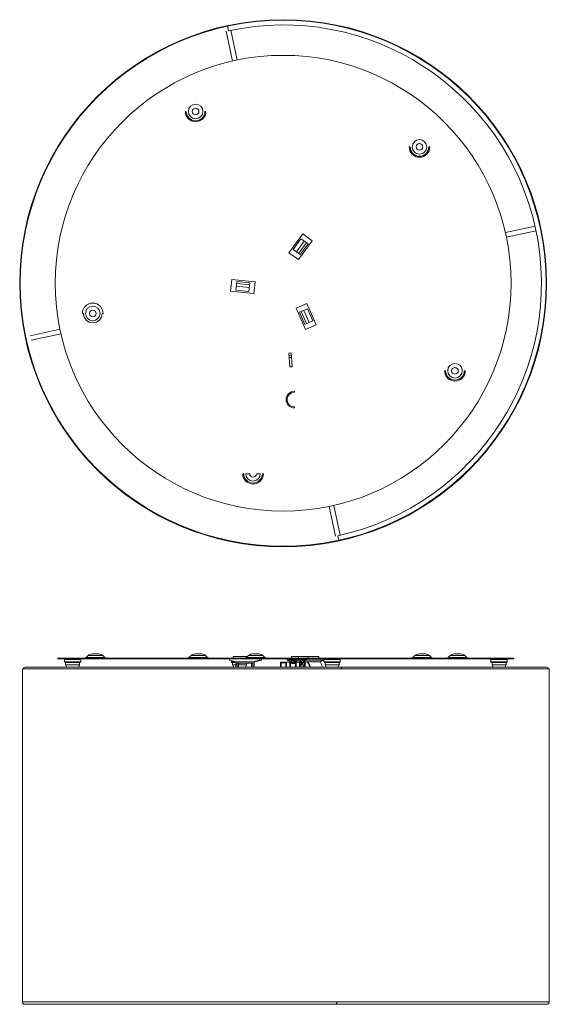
# Model space of a CAD drawing. Header units: millimetres. Extents: x -437 to 16, y -627 to 216.
import ezdxf

# ---------------------------------------------------------------- set-up
doc = ezdxf.new("R2010")
doc.units = ezdxf.units.MM

msp = doc.modelspace()

# ---------------------------------------------------------------- linework, layer by layer
at = {"color": 7, "linetype": 'Continuous', "lineweight": 15}
for p, q in [((-260.08, 205.97), (-254.57, 180.56)), ((-258.13, 206.4), (-258.98, 210.31)), ((-250.66, 181.41), (-256.18, 206.82)), ((-294.18, 137.44), (-295.03, 137.44)), ((-277.37, 137.44), (-278.22, 137.44)), ((-102.6, 107.09), (-103.45, 107.09)), ((-85.79, 107.09), (-86.64, 107.09)), ((4.26, 39.22), (-21.15, 33.71)), ((-20.31, 29.8), (5.1, 35.31)), ((-194.56, 32.71), (-206.32, 16.53)), ((-202.75, 19.31), (-196.1, 28.46)), ((-193.29, 26.41), (-199.94, 17.26)), ((-198.23, 10.65), (-186.47, 26.83)), ((-196.1, 28.46), (-190.04, 24.05)), ((-186.47, 26.83), (-194.56, 32.71)), ((-196.69, 14.9), (-202.75, 19.31)), ((-191.41, 25.04), (-198.06, 15.9)), ((-190.04, 24.05), (-196.69, 14.9)), ((-206.32, 16.53), (-198.23, 10.65)), ((-255.23, -6.29), (-256.27, -16.23)), ((-235.34, -8.38), (-255.23, -6.29)), ((-251.82, -15.44), (-251.04, -7.99)), ((-251.04, -7.99), (-239.79, -9.17)), ((-236.38, -18.32), (-235.34, -8.38)), ((-256.27, -16.23), (-236.38, -18.32)), ((-240.57, -16.63), (-251.82, -15.44)), ((-251.46, -11.99), (-240.21, -13.17)), ((-251.21, -9.67), (-239.97, -10.85)), ((-239.79, -9.17), (-240.57, -16.63)), ((-191.17, -26.93), (-200.3, -31)), ((-200.3, -31), (-192.17, -49.27)), ((-197.39, -34.46), (-190.54, -31.41)), ((-189.12, -43.16), (-193.72, -32.83)), ((-183.03, -45.21), (-191.17, -26.93)), ((-190.54, -31.41), (-185.94, -41.74)), ((-382.24, -35.39), (-383.09, -35.39)), ((-365.43, -35.39), (-366.28, -35.39)), ((-192.79, -44.79), (-197.39, -34.46)), ((-191.25, -44.11), (-195.85, -33.77)), ((-185.94, -41.74), (-192.79, -44.79)), ((-402.27, -48.95), (-427.68, -54.46)), ((-192.17, -49.27), (-183.03, -45.21)), ((-426.84, -58.37), (-401.42, -52.86)), ((-204.56, -69.14), (-206.55, -69.31)), ((-206.55, -69.31), (-205.55, -80.77)), ((-204.38, -71.13), (-206.37, -71.3)), ((-206.21, -73.21), (-204.2, -73.21)), ((-203.55, -80.59), (-204.56, -69.14)), ((-205.01, -81.22), (-204.01, -81.13)), ((-72.25, -84.49), (-73.1, -84.49)), ((-55.44, -84.49), (-56.29, -84.49)), ((-201.69, -102.87), (-201.69, -102.01)), ((-201.69, -116.22), (-201.69, -115.37)), ((-245.08, -172.55), (-245.93, -172.55)), ((-243.34, -172.55), (-239.94, -172.55)), ((-234.26, -172.55), (-230.86, -172.55)), ((-228.27, -172.55), (-229.12, -172.55)), ((-171.91, -200.56), (-166.4, -225.97)), ((-162.49, -225.12), (-168, -199.71)), ((-163.6, -229.47), (-164.45, -225.56)), ((-378.23, -328.17), (-379.97, -329.91)), ((-374.83, -326.76), (-369.15, -326.76)), ((-364.01, -329.91), (-365.75, -328.17)), ((-290.17, -328.17), (-291.91, -329.91)), ((-286.77, -326.76), (-281.09, -326.76)), ((-275.95, -329.91), (-277.69, -328.17)), ((-241.07, -328.17), (-242.81, -329.91)), ((-241.07, -328.17), (-228.6, -328.17)), ((-237.68, -326.76), (-231.99, -326.76)), ((-226.85, -329.91), (-228.6, -328.17)), ((-98.59, -328.17), (-100.33, -329.91)), ((-95.19, -326.76), (-89.51, -326.76)), ((-84.37, -329.91), (-86.11, -328.17)), ((-68.24, -328.17), (-69.99, -329.91)), ((-64.85, -326.76), (-59.16, -326.76)), ((-54.03, -329.91), (-55.77, -328.17)), ((-404.02, -330.26), (-404.02, -331.06)), ((-404.02, -330.26), (-14.02, -330.26)), ((-14.02, -331.06), (-404.02, -331.06)), ((-398.5, -331.56), (-398.5, -333.56)), ((-398.5, -331.56), (-384.5, -331.56)), ((-384.5, -333.56), (-398.5, -333.56)), ((-385.5, -334.06), (-397.99, -334.06)), ((-397.5, -334.06), (-397.5, -336.06)), ((-397.5, -336.06), (-396.47, -338.12)), ((-397.5, -336.06), (-385.5, -336.06)), ((-395.7, -331.06), (-395.7, -331.56)), ((-387.3, -331.56), (-387.3, -331.06)), ((-386.53, -338.12), (-385.5, -336.06)), ((-385.5, -336.06), (-385.5, -334.06)), ((-384.5, -333.56), (-384.5, -331.56)), ((-379.97, -329.91), (-364.01, -329.91)), ((-291.91, -329.91), (-275.95, -329.91)), ((-257.27, -332.18), (-257.27, -331.06)), ((-257.27, -332.18), (-251.53, -333.57)), ((-255.6, -332.58), (-255.6, -333.56)), ((-251.56, -334.06), (-254.98, -334.06)), ((-254.6, -334.06), (-254.6, -336.06)), ((-254.6, -336.06), (-253.57, -338.12)), ((-254.6, -336.06), (-251.66, -336.06)), ((-254, -329.06), (-254, -330.26)), ((-254, -329.06), (-241.96, -329.06)), ((-251.53, -333.5), (-237.11, -333.5)), ((-238.2, -334.64), (-250.6, -334.64)), ((-249.49, -336.06), (-242.6, -336.06)), ((-243.63, -338.12), (-242.6, -336.06)), ((-242.81, -329.91), (-226.85, -329.91)), ((-242.6, -336.06), (-242.6, -334.64)), ((-237.11, -333.56), (-231.41, -332.18)), ((-237.11, -333.5), (-237.11, -333.56)), ((-235.89, -333.56), (-237.11, -333.56)), ((-235.9, -333.57), (-235.49, -333.57)), ((-235.49, -333.57), (-229.76, -332.18)), ((-231.41, -331.06), (-231.41, -332.18)), ((-229.76, -332.18), (-231.41, -332.18)), ((-229.76, -332.18), (-229.76, -331.06)), ((-213.44, -338.12), (-213.44, -333.76)), ((-192.44, -333.76), (-213.44, -333.76)), ((-212.94, -338.12), (-212.94, -334.26)), ((-212.94, -334.26), (-208.94, -334.26)), ((-208.94, -334.26), (-208.94, -338.12)), ((-208.44, -338.12), (-208.44, -333.76)), ((-207.82, -331.06), (-207.82, -332.18)), ((-204.45, -333.56), (-207.82, -332.18)), ((-204.18, -332.18), (-207.82, -332.18)), ((-207.67, -331.17), (-207.67, -331.97)), ((-191.17, -331.17), (-207.67, -331.17)), ((-191.17, -331.97), (-207.67, -331.97)), ((-205.64, -333.76), (-205.64, -338.12)), ((-204.78, -334.26), (-205.14, -335.14)), ((-205.14, -334.26), (-200.74, -334.26)), ((-205.14, -338.12), (-205.14, -334.26)), ((-204.45, -333.5), (-204.57, -333.76)), ((-204.15, -333.56), (-204.45, -333.56)), ((-202.11, -332.26), (-204.11, -332.26)), ((-204.05, -330.26), (-204.05, -329.06)), ((-204.05, -329.06), (-180.77, -329.06)), ((-203.93, -335.06), (-201.28, -335.06)), ((-203.28, -335.06), (-203.28, -334.26)), ((-202.74, -335.06), (-202.74, -334.26)), ((-199.92, -333.57), (-202.11, -332.27)), ((-199.94, -333.56), (-202.07, -333.56)), ((-201.74, -335.06), (-201.74, -334.26)), ((-201.28, -335.06), (-201.28, -334.26)), ((-200.74, -334.26), (-200.74, -338.12)), ((-200.24, -338.12), (-200.24, -333.76)), ((-194.04, -332.18), (-199.92, -332.18)), ((-199.92, -332.18), (-199.92, -333.57)), ((-196.1, -333.57), (-199.92, -333.57)), ((-199.42, -331.06), (-199.42, -331.17)), ((-198.04, -329.06), (-198.04, -330.26)), ((-197.44, -333.76), (-197.44, -338.12)), ((-196.94, -334.26), (-192.94, -334.26)), ((-196.94, -338.12), (-196.94, -334.26)), ((-194.04, -332.64), (-196.22, -332.18)), ((-195.98, -333.76), (-196.12, -333.56)), ((-194.04, -332.36), (-195.13, -332.36)), ((-195.13, -332.36), (-194.04, -332.59)), ((-191.69, -332.18), (-194.04, -333.57)), ((-194.04, -333.57), (-194.04, -332.18)), ((-194.04, -333.57), (-179.61, -333.57)), ((-192.94, -334.26), (-192.94, -338.12)), ((-192.44, -338.12), (-192.44, -333.76)), ((-191.69, -331.06), (-191.69, -331.17)), ((-191.69, -331.97), (-191.69, -332.18)), ((-177.26, -332.18), (-191.69, -332.18)), ((-191.17, -331.97), (-191.17, -331.17)), ((-189.9, -329.06), (-189.9, -330.26)), ((-180.77, -329.06), (-180.77, -330.26)), ((-177.26, -332.18), (-179.61, -333.57)), ((-177.26, -332.18), (-177.26, -331.06)), ((-176.44, -331.56), (-176.44, -333.56)), ((-175.82, -334.06), (-162.97, -334.06)), ((-175.44, -334.06), (-175.44, -336.06)), ((-175.44, -336.06), (-174.42, -338.12)), ((-175.44, -336.06), (-163.44, -336.06)), ((-164.47, -338.12), (-163.44, -336.06)), ((-163.44, -336.06), (-163.44, -334.06)), ((-162.44, -333.56), (-162.44, -331.56)), ((-100.33, -329.91), (-84.37, -329.91)), ((-69.99, -329.91), (-54.03, -329.91)), ((-33.54, -331.56), (-33.54, -333.56)), ((-33.54, -331.56), (-19.54, -331.56)), ((-19.54, -333.56), (-33.54, -333.56)), ((-20.54, -334.06), (-33.04, -334.06)), ((-32.54, -334.06), (-32.54, -336.06)), ((-32.54, -336.06), (-31.52, -338.12)), ((-32.54, -336.06), (-20.54, -336.06)), ((-30.74, -331.06), (-30.74, -331.56)), ((-22.34, -331.56), (-22.34, -331.06)), ((-21.57, -338.12), (-20.54, -336.06)), ((-20.54, -336.06), (-20.54, -334.06)), ((-19.54, -333.56), (-19.54, -331.56)), ((-14.02, -331.06), (-14.02, -330.26)), ((-434.52, -339.51), (-434.52, -624.51)), ((-434.52, -339.51), (16.48, -339.51)), ((13.98, -338.12), (-432.02, -338.12)), ((16.48, -624.51), (16.48, -339.51)), ((16.48, -624.51), (-434.52, -624.51)), ((-432.45, -626.51), (14.37, -626.51))]:
    msp.add_line(p, q, dxfattribs=at)
at = {"color": 8, "linetype": 'Continuous', "lineweight": 15}
for p, q in [((-205.2, -73.21), (-204.21, -73.12)), ((-378.23, -328.17), (-365.75, -328.17)), ((-290.17, -328.17), (-277.69, -328.17)), ((-98.59, -328.17), (-86.11, -328.17)), ((-68.24, -328.17), (-55.77, -328.17)), ((-251.57, -333.56), (-255.6, -333.56)), ((-206.46, -331.11), (-192.37, -331.11)), ((-176.44, -331.56), (-162.44, -331.56)), ((-162.44, -333.56), (-176.44, -333.56))]:
    msp.add_line(p, q, dxfattribs=at)
at = {"color": 7, "linetype": 'Continuous', "lineweight": 15, "flags": 128}
for points in [[(-241.07, -328.17), (-239.3, -327.04), (-237.68, -326.76)], [(-231.99, -326.76), (-229.94, -327.22), (-228.6, -328.17)], [(-398.5, -333.56), (-398.23, -333.65), (-398.11, -333.67)], [(-389.5, -334.17), (-389.48, -333.98), (-389.43, -333.81)], [(-379.97, -329.91), (-380.41, -330.19), (-380.82, -330.26)], [(-363.16, -330.26), (-363.67, -330.15), (-364.01, -329.91)], [(-291.91, -329.91), (-292.35, -330.19), (-292.76, -330.26)], [(-275.1, -330.26), (-275.61, -330.15), (-275.95, -329.91)], [(-254.98, -334.06), (-254.53, -334.05), (-253.4, -334.02), (-251.55, -333.98)], [(-242.81, -329.91), (-243.26, -330.19), (-243.66, -330.26)], [(-226, -330.26), (-226.52, -330.15), (-226.85, -329.91)], [(-204.18, -332.26), (-204.18, -332.03), (-204.18, -331.97)], [(-204.11, -332.26), (-204.11, -332.1), (-204.11, -331.97)], [(-202.12, -331.97), (-202.12, -332.1), (-202.11, -332.26)], [(-195.56, -333.76), (-195.67, -333.6), (-196.75, -332.18)], [(-163.78, -331.39), (-164, -331.38), (-165.03, -331.33), (-166.31, -331.29), (-167.78, -331.24), (-169.33, -331.21), (-170.84, -331.17), (-172.2, -331.14), (-174.25, -331.1), (-175.38, -331.07), (-175.82, -331.06)], [(-175.82, -334.06), (-175.38, -334.05), (-174.25, -334.02), (-172.2, -333.98), (-170.84, -333.95), (-169.33, -333.91), (-167.78, -333.88), (-166.31, -333.83), (-165.03, -333.79), (-164, -333.74), (-163.9, -333.74)], [(-167.46, -334.04), (-167.28, -334.05), (-166.99, -334.06)], [(-163.9, -333.74), (-162.77, -333.65), (-162.44, -333.56)], [(-162.44, -331.56), (-162.77, -331.47), (-163.78, -331.39)], [(-100.33, -329.91), (-100.77, -330.19), (-101.18, -330.26)], [(-83.52, -330.26), (-84.03, -330.15), (-84.37, -329.91)], [(-69.99, -329.91), (-70.43, -330.19), (-70.83, -330.26)], [(-53.18, -330.26), (-53.69, -330.15), (-54.03, -329.91)], [(-33.54, -333.56), (-33.28, -333.65), (-33.16, -333.67)], [(-24.54, -334.17), (-24.53, -333.98), (-24.47, -333.81)]]:
    msp.add_lwpolyline(points, dxfattribs=at)
at = {"color": 8, "linetype": 'Continuous', "lineweight": 15, "flags": 128}
msp.add_lwpolyline([(-161.35, -339.51), (-161.36, -339.42), (-161.44, -338.78), (-161.59, -338.28), (-161.75, -338.12), (-161.77, -338.13)], dxfattribs=at)
at = {"color": 7, "linetype": 'Continuous', "lineweight": 15}
for centre, radius in [((-211.29, -9.58), 225.5), ((-211.29, -9.58), 225), ((-211.29, -9.58), 195), ((-286.2, 137.44), 6.24), ((-286.2, 137.44), 2.84), ((-94.62, 107.09), 6.24), ((-94.62, 107.09), 2.84), ((-374.26, -35.39), 6.24), ((-374.26, -35.39), 2.84), ((-64.27, -84.49), 6.24), ((-64.27, -84.49), 2.84)]:
    msp.add_circle(centre, radius, dxfattribs=at)
for centre, radius, start, end in [((-211.29, -9.58), 221, 282.23717, 102.23717), ((-286.2, 137.44), 8.83, 180, 360), ((-286.2, 137.44), 7.98, 180, 0), ((-94.62, 107.09), 8.83, 180, 0), ((-94.62, 107.09), 7.98, 180, 0), ((-374.26, -35.39), 8.83, 360, 180), ((-374.26, -35.39), 7.98, 180, 0), ((-205.05, -80.72), 0.5, 185, 275), ((-204.05, -80.64), 0.5, 275, 5), ((-64.27, -84.49), 8.83, 180, 0), ((-64.27, -84.49), 7.98, 180, 0), ((-201.69, -109.12), 7.1, 90, 270), ((-201.69, -109.12), 6.25, 90, 270), ((-237.1, -172.55), 8.83, 180, 0), ((-237.1, -172.55), 7.98, 180, 0), ((-237.1, -172.55), 6.24, 180, 360), ((-237.1, -172.55), 2.84, 180, 0), ((-374.83, -331.56), 4.8, 90, 135), ((-369.15, -331.56), 4.8, 45, 90), ((-286.77, -331.56), 4.8, 90, 135), ((-281.09, -331.56), 4.8, 45, 90), ((-95.19, -331.56), 4.8, 90, 135), ((-89.51, -331.56), 4.8, 45, 90), ((-64.85, -331.56), 4.8, 90, 135), ((-59.16, -331.56), 4.8, 45, 90), ((-397.25, -335.56), 4.19, 92.13605, 107.3644), ((-390.46, -259.75), 74.31, 264.0892, 270.16741), ((-390.92, -331.45), 0.781, 351.92615, 29.96488), ((-390.81, -333.69), 0.677, 326.95827, 11.1507), ((-390.16, -294.57), 39.49, 269.8769, 277.21675), ((-385.36, -333.35), 1.98, 64.26705, 86.68344), ((-385.32, -331.88), 1.87, 273.89804, 296.1808), ((-255.03, -333.49), 0.571, 186.82959, 275.64569), ((-254.97, -333.57), 0.495, 179.41116, 269.49689), ((-32.29, -346.18), 219.61, 176.68938, 177.89523), ((-24.45, -346.47), 226.45, 177.00327, 177.88539), ((-113.92, -344.13), 135.82, 175.9927, 177.46447), ((-12.06, -346.47), 226.45, 177.00327, 177.88539), ((-17.87, -346.18), 219.61, 176.68938, 177.89523), ((-106.02, -343.83), 130.28, 175.47784, 177.48657), ((-176.46, -332.31), 27.71, 179.89876, 183.00148), ((-188.07, -332.38), 16.04, 179.57095, 184.93516), ((-202.58, -334.35), 1.52, 176.48942, 207.61258), ((-186.08, -332.38), 16.04, 179.57095, 184.93516), ((-213.2, -345.59), 20.91, 35.09887, 39.89669), ((-175.61, -345.59), 22.87, 150.71653, 158.86457), ((-174.74, -345.71), 23.15, 152.25186, 160.858), ((-214.01, -346.1), 21.85, 21.43578, 32.82289), ((-213.59, -346.11), 21.86, 21.4389, 32.81977), ((-208.4, -346.05), 21.72, 21.40592, 35.06027), ((-208.05, -346.07), 21.78, 21.42535, 35.04084), ((-207.77, -347.84), 31.6, 17.9234, 26.99008), ((-175.88, -331.63), 0.571, 84.35431, 173.17041), ((-175.88, -333.49), 0.571, 186.82959, 275.64569), ((-175.82, -331.55), 0.495, 90.50311, 180.58884), ((-175.82, -333.56), 0.496, 179.50721, 269.40084), ((-32.29, -335.56), 4.19, 92.13605, 107.3644), ((-25.5, -259.75), 74.31, 264.0892, 270.16741), ((-25.86, -331.43), 0.677, 348.8493, 33.04173), ((-25.96, -333.67), 0.781, 330.03512, 8.07385), ((-25.2, -294.57), 39.49, 269.8769, 277.21675), ((-20.41, -333.35), 1.98, 64.26705, 86.68344), ((-20.37, -331.88), 1.87, 273.89804, 296.1808), ((-432.03, -340.11), 1.99, 89.88573, 162.63551), ((13.98, -340.11), 1.99, 17.36449, 90.11427), ((-432.45, -624.51), 2, 180.08229, 270.1055), ((14.41, -624.51), 2, 269.8945, 359.91771)]:
    msp.add_arc(centre, radius, start, end, dxfattribs=at)
at = {"color": 8, "linetype": 'Continuous', "lineweight": 15}
for centre, radius, start, end in [((-167.01, -333.63), 0.431, 209.06099, 272.1008), ((-168.41, -624.97), 3.02, 329.32196, 8.78701)]:
    msp.add_arc(centre, radius, start, end, dxfattribs=at)

doc.saveas('drawing.dxf')
